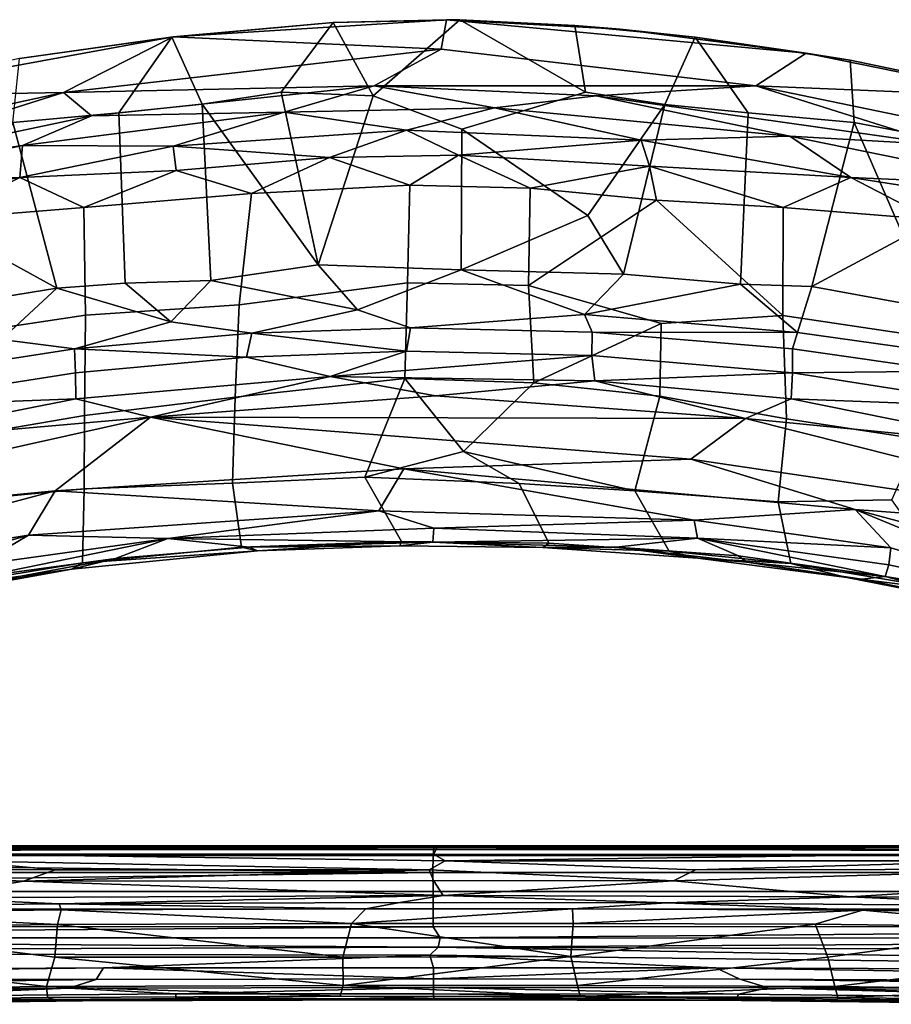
# Model space of a CAD drawing. Header units: millimetres. Extents: x 74 to 645, y -316 to 396.
# Tile 13 of 16: x 296 to 429, y 246 to 396. Entities that reach past the tile are written whole.
import ezdxf

# ---------------------------------------------------------------- set-up
doc = ezdxf.new("R2010")
doc.units = ezdxf.units.MM
doc.layers.add('Default', color=7, linetype='Continuous', true_color=0x000000)

msp = doc.modelspace()

# ---------------------------------------------------------------- linework, layer by layer
at = {"layer": 'Default', "color": 18, "true_color": 0x000000}
for points in [[(319.611, 393.181, 768.671), (344.204, 395.414, 769.032), (336.301, 384.764, 738.824), (324.214, 382.92, 736.284)], [(319.79, 393.213, 770.604), (344.204, 395.414, 769.032), (319.611, 393.181, 768.671)], [(344.204, 395.414, 769.032), (319.79, 393.213, 770.604), (361.533, 395.831, 770.676)], [(319.79, 393.213, 770.604), (360.673, 391.333, 772.108), (361.533, 395.831, 770.676)], [(350.304, 384.227, 735.237), (336.301, 384.764, 738.824), (344.204, 395.414, 769.032)], [(361.533, 395.831, 770.676), (363.519, 395.822, 768.714), (344.204, 395.414, 769.032)], [(344.204, 395.414, 769.032), (363.519, 395.822, 768.714), (350.304, 384.227, 735.237)], [(363.86, 379.121, 720.253), (350.304, 384.227, 735.237), (363.519, 395.822, 768.714), (382.728, 384.766, 738.828)], [(416.376, 390.714, 770.569), (361.533, 395.831, 770.676), (360.673, 391.333, 772.108), (408.709, 385.743, 772.152)], [(388.016, 394.381, 770.496), (361.533, 395.831, 770.676), (416.376, 390.714, 770.569)], [(381.076, 394.929, 768.915), (363.519, 395.822, 768.714), (361.533, 395.831, 770.676)], [(381.076, 394.929, 768.915), (361.533, 395.831, 770.676), (388.016, 394.381, 770.496)], [(363.519, 395.822, 768.714), (381.076, 394.929, 768.915), (382.728, 384.766, 738.828)], [(382.728, 384.766, 738.828), (381.076, 394.929, 768.915), (399.432, 393.184, 768.725), (394.826, 382.913, 736.262)], [(388.016, 394.381, 770.496), (399.432, 393.184, 768.725), (381.076, 394.929, 768.915)], [(399.432, 393.184, 768.725), (388.016, 394.381, 770.496), (416.376, 390.714, 770.569)], [(319.79, 393.213, 770.604), (296.381, 389.92, 768.974), (270.074, 384.106, 770.5)], [(303.061, 384.715, 772.094), (319.79, 393.213, 770.604), (270.074, 384.106, 770.5)], [(311.507, 381.616, 736.449), (295.323, 380.127, 738.847), (296.381, 389.92, 768.974), (319.611, 393.181, 768.671)], [(296.381, 389.92, 768.974), (319.79, 393.213, 770.604), (319.611, 393.181, 768.671)], [(303.061, 384.715, 772.094), (360.673, 391.333, 772.108), (319.79, 393.213, 770.604)], [(324.214, 382.92, 736.284), (311.507, 381.616, 736.449), (319.611, 393.181, 768.671)], [(394.826, 382.913, 736.262), (399.432, 393.184, 768.725), (407.543, 381.615, 736.45)], [(407.543, 381.615, 736.45), (399.432, 393.184, 768.725), (423.098, 389.656, 768.324), (423.696, 380.137, 738.863)], [(416.376, 390.714, 770.569), (423.098, 389.656, 768.324), (399.432, 393.184, 768.725)], [(360.673, 391.333, 772.108), (303.061, 384.715, 772.094), (350.47, 385.757, 771.952)], [(408.709, 385.743, 772.152), (360.673, 391.333, 772.108), (350.47, 385.757, 771.952)], [(408.709, 385.743, 772.152), (449.097, 384.064, 770.508), (416.376, 390.714, 770.569)], [(416.376, 390.714, 770.569), (449.097, 384.064, 770.508), (449.171, 384.205, 768.683), (423.098, 389.656, 768.324)], [(423.098, 389.656, 768.324), (449.171, 384.205, 768.683), (442.754, 376.484, 739.57), (423.696, 380.137, 738.863)], [(260.563, 371.31, 771.471), (303.061, 384.715, 772.094), (260.829, 375.559, 772.016)], [(307.345, 381.154, 771.554), (303.061, 384.715, 772.094), (260.563, 371.31, 771.471)], [(303.061, 384.715, 772.094), (270.074, 384.106, 770.5), (260.829, 375.559, 772.016)], [(350.47, 385.757, 771.952), (303.061, 384.715, 772.094), (307.345, 381.154, 771.554)], [(307.345, 381.154, 771.554), (336.732, 381.731, 770.293), (350.47, 385.757, 771.952)], [(324.214, 382.92, 736.284), (336.301, 384.764, 738.824), (341.908, 358.45, 663.119)], [(350.304, 384.227, 735.237), (341.908, 358.45, 663.119), (336.301, 384.764, 738.824)], [(350.47, 385.757, 771.952), (336.732, 381.731, 770.293), (368.824, 382.391, 770.29)], [(384.352, 384.225, 771.67), (350.47, 385.757, 771.952), (368.824, 382.391, 770.29)], [(384.352, 384.225, 771.67), (408.709, 385.743, 772.152), (350.47, 385.757, 771.952)], [(382.728, 384.766, 738.828), (394.826, 382.913, 736.262), (383.055, 365.931, 685.462), (363.86, 379.121, 720.253)], [(384.352, 384.225, 771.67), (437.262, 376.751, 771.572), (408.709, 385.743, 772.152)], [(437.262, 376.751, 771.572), (458.547, 375.396, 772.014), (408.709, 385.743, 772.152)], [(408.709, 385.743, 772.152), (458.547, 375.396, 772.014), (449.097, 384.064, 770.508)], [(363.745, 357.655, 659.831), (341.908, 358.45, 663.119), (350.304, 384.227, 735.237), (363.86, 379.121, 720.253)], [(384.352, 384.225, 771.67), (368.824, 382.391, 770.29), (413.882, 378.056, 770.039)], [(437.262, 376.751, 771.572), (384.352, 384.225, 771.67), (413.882, 378.056, 770.039)], [(295.323, 380.127, 738.847), (311.507, 381.616, 736.449), (312.48, 355.646, 660.903), (302.06, 354.886, 661.892)], [(319.805, 376.511, 767.081), (336.732, 381.731, 770.293), (296.827, 376.628, 770.062)], [(307.345, 381.154, 771.554), (296.827, 376.628, 770.062), (336.732, 381.731, 770.293)], [(311.507, 381.616, 736.449), (324.214, 382.92, 736.284), (325.547, 356.052, 658.893), (312.48, 355.646, 660.903)], [(355.393, 378.988, 766.967), (336.732, 381.731, 770.293), (319.805, 376.511, 767.081)], [(324.214, 382.92, 736.284), (341.908, 358.45, 663.119), (325.547, 356.052, 658.893)], [(355.393, 378.988, 766.967), (368.824, 382.391, 770.29), (336.732, 381.731, 770.293)], [(355.393, 378.988, 766.967), (391.232, 377.424, 767.087), (368.824, 382.391, 770.29)], [(391.232, 377.424, 767.087), (413.882, 378.056, 770.039), (368.824, 382.391, 770.29)], [(394.826, 382.913, 736.262), (388.533, 357.013, 660.414), (383.055, 365.931, 685.462)], [(407.543, 381.615, 736.45), (406.376, 355.465, 660.312), (388.533, 357.013, 660.414), (394.826, 382.913, 736.262)], [(423.696, 380.137, 738.863), (417.261, 355.106, 662.673), (406.376, 355.465, 660.312), (407.543, 381.615, 736.45)], [(260.563, 371.31, 771.471), (296.827, 376.628, 770.062), (307.345, 381.154, 771.554)], [(302.06, 354.886, 661.892), (287.737, 362.676, 692.051), (295.323, 380.127, 738.847)], [(417.261, 355.106, 662.673), (423.696, 380.137, 738.863), (431.307, 362.672, 692.039)], [(431.307, 362.672, 692.039), (423.696, 380.137, 738.863), (442.754, 376.484, 739.57), (443.697, 360.382, 692.754)], [(319.805, 376.511, 767.081), (343.651, 374.809, 762.426), (355.393, 378.988, 766.967)], [(355.393, 378.988, 766.967), (343.651, 374.809, 762.426), (363.319, 375.161, 762.322)], [(391.232, 377.424, 767.087), (355.393, 378.988, 766.967), (363.319, 375.161, 762.322)], [(383.055, 365.931, 685.462), (363.745, 357.655, 659.831), (363.86, 379.121, 720.253)], [(391.232, 377.424, 767.087), (363.319, 375.161, 762.322), (392.489, 373.492, 762.313)], [(391.232, 377.424, 767.087), (423.192, 371.733, 765.374), (413.882, 378.056, 770.039)], [(423.192, 371.733, 765.374), (391.232, 377.424, 767.087), (392.489, 373.492, 762.313)], [(423.192, 371.733, 765.374), (450.877, 370.55, 770.023), (413.882, 378.056, 770.039)], [(437.262, 376.751, 771.572), (413.882, 378.056, 770.039), (450.877, 370.55, 770.023)], [(260.563, 371.31, 771.471), (268.165, 370.55, 770.023), (296.827, 376.628, 770.062)], [(296.392, 371.742, 765.266), (296.827, 376.628, 770.062), (268.165, 370.55, 770.023)], [(319.805, 376.511, 767.081), (296.827, 376.628, 770.062), (296.392, 371.742, 765.266)], [(296.392, 371.742, 765.266), (320.254, 372.799, 762.33), (319.805, 376.511, 767.081)], [(319.805, 376.511, 767.081), (320.254, 372.799, 762.33), (343.651, 374.809, 762.426)], [(331.735, 369.307, 754.745), (343.651, 374.809, 762.426), (320.254, 372.799, 762.33)], [(355.904, 370.6, 754.956), (343.651, 374.809, 762.426), (331.735, 369.307, 754.745)], [(355.904, 370.6, 754.956), (363.319, 375.161, 762.322), (343.651, 374.809, 762.426)], [(355.904, 370.6, 754.956), (374.276, 370.122, 754.731), (363.319, 375.161, 762.322)], [(374.276, 370.122, 754.731), (392.489, 373.492, 762.313), (363.319, 375.161, 762.322)], [(306.154, 367.182, 755.819), (320.254, 372.799, 762.33), (296.392, 371.742, 765.266)], [(331.735, 369.307, 754.745), (320.254, 372.799, 762.33), (306.154, 367.182, 755.819)], [(374.276, 370.122, 754.731), (393.564, 368.277, 753.998), (392.489, 373.492, 762.313)], [(393.564, 368.277, 753.998), (412.902, 367.18, 755.817), (392.489, 373.492, 762.313)], [(412.902, 367.18, 755.817), (423.192, 371.733, 765.374), (392.489, 373.492, 762.313)], [(268.129, 367.442, 767.035), (283.467, 365.339, 759.429), (296.392, 371.742, 765.266)], [(296.392, 371.742, 765.266), (268.165, 370.55, 770.023), (268.129, 367.442, 767.035)], [(306.154, 367.182, 755.819), (296.392, 371.742, 765.266), (283.467, 365.339, 759.429)], [(412.902, 367.18, 755.817), (435.581, 365.338, 759.429), (423.192, 371.733, 765.374)], [(450.931, 367.439, 767.036), (423.192, 371.733, 765.374), (435.581, 365.338, 759.429)], [(423.192, 371.733, 765.374), (450.931, 367.439, 767.036), (450.877, 370.55, 770.023)], [(331.735, 369.307, 754.745), (329.864, 352.302, 723.325), (355.544, 355.672, 727.269), (355.904, 370.6, 754.956)], [(355.544, 355.672, 727.269), (374.038, 355.26, 727.151), (374.276, 370.122, 754.731), (355.904, 370.6, 754.956)], [(374.038, 355.26, 727.151), (393.564, 368.277, 753.998), (374.276, 370.122, 754.731)], [(331.735, 369.307, 754.745), (306.154, 367.182, 755.819), (306.436, 350.767, 725.282), (329.864, 352.302, 723.325)], [(394.248, 349.466, 718.906), (412.823, 350.712, 725.242), (393.564, 368.277, 753.998), (374.038, 355.26, 727.151)], [(393.564, 368.277, 753.998), (412.823, 350.712, 725.242), (412.902, 367.18, 755.817)], [(306.436, 350.767, 725.282), (306.154, 367.182, 755.819), (283.467, 365.339, 759.429), (283.76, 347.342, 726.307)], [(412.823, 350.712, 725.242), (435.321, 347.344, 726.328), (435.581, 365.338, 759.429), (412.902, 367.18, 755.817)], [(363.745, 357.655, 659.831), (383.055, 365.931, 685.462), (388.533, 357.013, 660.414)], [(302.06, 354.886, 661.892), (287.921, 352.589, 660.86), (287.737, 362.676, 692.051)], [(417.261, 355.106, 662.673), (431.307, 362.672, 692.039), (431.121, 352.59, 660.865)], [(325.547, 356.052, 658.893), (341.908, 358.45, 663.119), (347.95, 351.583, 643.59)], [(363.745, 357.655, 659.831), (347.95, 351.583, 643.59), (341.908, 358.45, 663.119)], [(382.585, 350.838, 642.801), (355.991, 348.838, 638.074), (347.95, 351.583, 643.59), (363.745, 357.655, 659.831)], [(382.585, 350.838, 642.801), (363.745, 357.655, 659.831), (388.533, 357.013, 660.414)], [(382.585, 350.838, 642.801), (388.533, 357.013, 660.414), (406.376, 355.465, 660.312)], [(293.615, 347.047, 643.833), (287.921, 352.589, 660.86), (302.06, 354.886, 661.892)], [(319.452, 349.751, 643.42), (304.763, 345.6, 638.266), (293.615, 347.047, 643.833), (302.06, 354.886, 661.892)], [(302.06, 354.886, 661.892), (312.48, 355.646, 660.903), (319.452, 349.751, 643.42)], [(319.452, 349.751, 643.42), (312.48, 355.646, 660.903), (325.547, 356.052, 658.893)], [(347.95, 351.583, 643.59), (331.787, 348.019, 638.121), (319.452, 349.751, 643.42), (325.547, 356.052, 658.893)], [(329.864, 352.302, 723.325), (329.25, 338.231, 696.39), (355.136, 341.077, 699.109), (355.544, 355.672, 727.269)], [(355.136, 341.077, 699.109), (374.844, 340.407, 698.701), (374.038, 355.26, 727.151), (355.544, 355.672, 727.269)], [(374.844, 340.407, 698.701), (394.248, 349.466, 718.906), (374.038, 355.26, 727.151)], [(382.585, 350.838, 642.801), (406.376, 355.465, 660.312), (415.075, 348.082, 643.174)], [(417.261, 355.106, 662.673), (415.075, 348.082, 643.174), (406.376, 355.465, 660.312)], [(415.075, 348.082, 643.174), (417.261, 355.106, 662.673), (431.121, 352.59, 660.865), (438.98, 344.764, 643.498)], [(306.436, 350.767, 725.282), (306.261, 335.437, 695.815), (329.25, 338.231, 696.39), (329.864, 352.302, 723.325)], [(347.95, 351.583, 643.59), (355.991, 348.838, 638.074), (331.787, 348.019, 638.121)], [(283.76, 347.342, 726.307), (285.469, 331.866, 696.189), (306.261, 335.437, 695.815), (306.436, 350.767, 725.282)], [(382.585, 350.838, 642.801), (383.749, 348.161, 637.933), (355.991, 348.838, 638.074)], [(415.075, 348.082, 643.174), (383.749, 348.161, 637.933), (382.585, 350.838, 642.801)], [(394.048, 338.41, 697.479), (413.372, 334.94, 695.05), (412.823, 350.712, 725.242), (394.248, 349.466, 718.906)], [(435.321, 347.344, 726.328), (412.823, 350.712, 725.242), (413.372, 334.94, 695.05), (433.615, 331.805, 696.095)], [(319.452, 349.751, 643.42), (331.787, 348.019, 638.121), (304.763, 345.6, 638.266)], [(355.406, 345.23, 633.774), (331.787, 348.019, 638.121), (355.991, 348.838, 638.074)], [(355.406, 345.23, 633.774), (355.991, 348.838, 638.074), (383.749, 348.161, 637.933), (383.677, 344.566, 633.713)], [(374.844, 340.407, 698.701), (394.048, 338.41, 697.479), (394.248, 349.466, 718.906)], [(331.003, 344.321, 633.798), (304.763, 345.6, 638.266), (331.787, 348.019, 638.121)], [(355.406, 345.23, 633.774), (331.003, 344.321, 633.798), (331.787, 348.019, 638.121)], [(414.293, 345.599, 638.268), (414.305, 341.946, 633.943), (383.677, 344.566, 633.713), (383.749, 348.161, 637.933)], [(415.075, 348.082, 643.174), (414.293, 345.599, 638.268), (383.749, 348.161, 637.933)], [(438.98, 344.764, 643.498), (438.126, 342.206, 638.435), (414.293, 345.599, 638.268), (415.075, 348.082, 643.174)], [(293.615, 347.047, 643.833), (304.763, 345.6, 638.266), (271.331, 340.405, 638.256)], [(271.331, 340.405, 638.256), (304.763, 345.6, 638.266), (304.913, 341.953, 633.926), (271.462, 336.693, 634.068)], [(331.003, 344.321, 633.798), (304.913, 341.953, 633.926), (304.763, 345.6, 638.266)], [(414.305, 341.946, 633.943), (414.293, 345.599, 638.268), (438.126, 342.206, 638.435)], [(343.758, 341.369, 631.267), (304.967, 337.981, 631.344), (304.913, 341.953, 633.926), (331.003, 344.321, 633.798)], [(331.003, 344.321, 633.798), (355.406, 345.23, 633.774), (343.758, 341.369, 631.267)], [(383.677, 344.566, 633.713), (343.758, 341.369, 631.267), (355.406, 345.23, 633.774)], [(383.677, 344.566, 633.713), (384.166, 340.724, 631.262), (343.758, 341.369, 631.267)], [(384.166, 340.724, 631.262), (383.677, 344.566, 633.713), (414.305, 341.946, 633.943)], [(304.967, 337.981, 631.344), (271.462, 336.693, 634.068), (304.913, 341.953, 633.926)], [(316.34, 335.205, 630.228), (304.967, 337.981, 631.344), (343.758, 341.369, 631.267)], [(359.828, 338.412, 630.384), (316.34, 335.205, 630.228), (343.758, 341.369, 631.267)], [(349.066, 326.01, 672.292), (355.136, 341.077, 699.109), (329.25, 338.231, 696.39), (328.854, 325.093, 672.571)], [(384.166, 340.724, 631.262), (359.828, 338.412, 630.384), (343.758, 341.369, 631.267)], [(355.136, 341.077, 699.109), (349.066, 326.01, 672.292), (364.08, 329.931, 678.847)], [(374.844, 340.407, 698.701), (355.136, 341.077, 699.109), (364.08, 329.931, 678.847)], [(384.166, 340.724, 631.262), (414.305, 341.946, 633.943), (414.076, 337.982, 631.345)], [(414.076, 337.982, 631.345), (414.305, 341.946, 633.943), (447.611, 336.684, 634.066)], [(414.305, 341.946, 633.943), (438.126, 342.206, 638.435), (447.611, 336.684, 634.066)], [(359.828, 338.412, 630.384), (384.166, 340.724, 631.262), (407.123, 334.963, 630.282)], [(390.241, 323.958, 670.582), (394.048, 338.41, 697.479), (374.844, 340.407, 698.701), (364.08, 329.931, 678.847)], [(407.123, 334.963, 630.282), (384.166, 340.724, 631.262), (414.076, 337.982, 631.345)], [(306.261, 335.437, 695.815), (306.223, 324.223, 675.416), (328.854, 325.093, 672.571), (329.25, 338.231, 696.39)], [(316.34, 335.205, 630.228), (359.828, 338.412, 630.384), (407.123, 334.963, 630.282)], [(390.241, 323.958, 670.582), (412.108, 322.274, 671.613), (413.372, 334.94, 695.05), (394.048, 338.41, 697.479)], [(304.967, 337.981, 631.344), (270.619, 331.181, 630.932), (271.462, 336.693, 634.068)], [(316.34, 335.205, 630.228), (270.619, 331.181, 630.932), (304.967, 337.981, 631.344)], [(407.123, 334.963, 630.282), (414.076, 337.982, 631.345), (449.6, 330.8, 630.875)], [(414.076, 337.982, 631.345), (447.611, 336.684, 634.066), (449.6, 330.8, 630.875)], [(301.803, 323.948, 630.824), (238.771, 317.902, 630.579), (316.34, 335.205, 630.228)], [(316.34, 335.205, 630.228), (238.771, 317.902, 630.579), (270.619, 331.181, 630.932)], [(306.223, 324.223, 675.416), (306.261, 335.437, 695.815), (285.469, 331.866, 696.189), (289.601, 322.69, 677.91)], [(354.975, 327.316, 630.911), (301.803, 323.948, 630.824), (316.34, 335.205, 630.228)], [(316.34, 335.205, 630.228), (398.769, 328.755, 630.583), (354.975, 327.316, 630.911)], [(398.769, 328.755, 630.583), (316.34, 335.205, 630.228), (407.123, 334.963, 630.282)], [(407.123, 334.963, 630.282), (478.896, 316.914, 630.587), (398.769, 328.755, 630.583)], [(407.123, 334.963, 630.282), (449.6, 330.8, 630.875), (478.896, 316.914, 630.587)], [(412.108, 322.274, 671.613), (429.433, 322.577, 677.698), (433.615, 331.805, 696.095), (413.372, 334.94, 695.05)], [(372.608, 325.043, 670.848), (364.08, 329.931, 678.847), (349.066, 326.01, 672.292)], [(390.241, 323.958, 670.582), (364.08, 329.931, 678.847), (372.608, 325.043, 670.848)], [(354.975, 327.316, 630.911), (398.769, 328.755, 630.583), (423.861, 321.114, 631.237)], [(478.896, 316.914, 630.587), (423.861, 321.114, 631.237), (398.769, 328.755, 630.583)], [(351.185, 320.895, 632.223), (301.803, 323.948, 630.824), (354.975, 327.316, 630.911)], [(351.185, 320.895, 632.223), (354.975, 327.316, 630.911), (399.308, 319.475, 632.151)], [(399.308, 319.475, 632.151), (354.975, 327.316, 630.911), (423.861, 321.114, 631.237)], [(330.227, 315.353, 654.109), (328.854, 325.093, 672.571), (306.223, 324.223, 675.416), (305.98, 312.957, 654.14)], [(354.64, 316.228, 653.872), (349.066, 326.01, 672.292), (328.854, 325.093, 672.571), (330.227, 315.353, 654.109)], [(354.64, 316.228, 653.872), (377.105, 315.938, 654.009), (372.608, 325.043, 670.848), (349.066, 326.01, 672.292)], [(390.241, 323.958, 670.582), (372.608, 325.043, 670.848), (377.105, 315.938, 654.009), (395.488, 314.749, 654.079)], [(244.86, 308.808, 631.332), (238.771, 317.902, 630.579), (301.803, 323.948, 630.824)], [(244.86, 308.808, 631.332), (301.803, 323.948, 630.824), (297.715, 317.158, 632.164)], [(289.601, 322.69, 677.91), (279.762, 308.646, 654.561), (305.98, 312.957, 654.14), (306.223, 324.223, 675.416)], [(351.185, 320.895, 632.223), (297.715, 317.158, 632.164), (301.803, 323.948, 630.824)], [(412.108, 322.274, 671.613), (390.241, 323.958, 670.582), (395.488, 314.749, 654.079), (414.041, 312.843, 654.197)], [(414.041, 312.843, 654.197), (439.313, 308.628, 654.538), (429.433, 322.577, 677.698), (412.108, 322.274, 671.613)], [(319.007, 316.672, 633.813), (297.715, 317.158, 632.164), (351.185, 320.895, 632.223)], [(359.586, 318.258, 633.785), (319.007, 316.672, 633.813), (351.185, 320.895, 632.223)], [(359.586, 318.258, 633.785), (351.185, 320.895, 632.223), (399.308, 319.475, 632.151)], [(399.308, 319.475, 632.151), (423.861, 321.114, 631.237), (429.32, 315.231, 632.252)], [(479.832, 306.002, 631.413), (461.271, 305.703, 632.876), (423.861, 321.114, 631.237)], [(479.832, 306.002, 631.413), (423.861, 321.114, 631.237), (478.896, 316.914, 630.587)], [(429.32, 315.231, 632.252), (423.861, 321.114, 631.237), (461.271, 305.703, 632.876)], [(359.586, 318.258, 633.785), (399.308, 319.475, 632.151), (399.813, 316.712, 633.809)], [(399.813, 316.712, 633.809), (399.308, 319.475, 632.151), (429.32, 315.231, 632.252)], [(297.715, 317.158, 632.164), (257.759, 305.674, 632.918), (244.86, 308.808, 631.332)], [(290.055, 312.639, 633.916), (257.759, 305.674, 632.918), (297.715, 317.158, 632.164)], [(319.007, 316.672, 633.813), (290.055, 312.639, 633.916), (297.715, 317.158, 632.164)], [(359.436, 316.114, 636.723), (319.007, 316.672, 633.813), (359.586, 318.258, 633.785)], [(359.436, 316.114, 636.723), (359.586, 318.258, 633.785), (399.813, 316.712, 633.809)], [(290.625, 310.848, 636.449), (290.055, 312.639, 633.916), (319.007, 316.672, 633.813)], [(310.987, 313.594, 636.963), (290.625, 310.848, 636.449), (319.007, 316.672, 633.813)], [(331.455, 315.34, 636.841), (310.987, 313.594, 636.963), (319.007, 316.672, 633.813)], [(359.436, 316.114, 636.723), (331.455, 315.34, 636.841), (319.007, 316.672, 633.813)], [(332.681, 314.771, 648.784), (354.64, 316.228, 653.872), (330.227, 315.353, 654.109)], [(359.436, 316.114, 636.723), (354.389, 315.549, 648.762), (331.455, 315.34, 636.841)], [(332.681, 314.771, 648.784), (331.455, 315.34, 636.841), (354.389, 315.549, 648.762)], [(332.681, 314.771, 648.784), (354.389, 315.549, 648.762), (354.64, 316.228, 653.872)], [(354.389, 315.549, 648.762), (376.185, 315.285, 648.829), (377.105, 315.938, 654.009), (354.64, 316.228, 653.872)], [(354.389, 315.549, 648.762), (359.436, 316.114, 636.723), (376.185, 315.285, 648.829)], [(359.436, 316.114, 636.723), (399.813, 316.712, 633.809), (387.411, 315.346, 636.853)], [(376.185, 315.285, 648.829), (359.436, 316.114, 636.723), (387.411, 315.346, 636.853)], [(376.185, 315.285, 648.829), (395.488, 314.749, 654.079), (377.105, 315.938, 654.009)], [(387.411, 315.346, 636.853), (399.813, 316.712, 633.809), (406.054, 314.021, 636.33)], [(399.813, 316.712, 633.809), (429.32, 315.231, 632.252), (428.986, 312.639, 633.916)], [(406.054, 314.021, 636.33), (399.813, 316.712, 633.809), (428.417, 310.848, 636.449)], [(428.417, 310.848, 636.449), (399.813, 316.712, 633.809), (428.986, 312.639, 633.916)], [(304.36, 311.996, 648.737), (310.987, 313.594, 636.963), (331.455, 315.34, 636.841), (332.681, 314.771, 648.784)], [(305.98, 312.957, 654.14), (304.36, 311.996, 648.737), (332.681, 314.771, 648.784)], [(305.98, 312.957, 654.14), (332.681, 314.771, 648.784), (330.227, 315.353, 654.109)], [(376.185, 315.285, 648.829), (387.411, 315.346, 636.853), (399.877, 313.661, 648.991)], [(376.185, 315.285, 648.829), (399.877, 313.661, 648.991), (395.488, 314.749, 654.079)], [(387.411, 315.346, 636.853), (406.054, 314.021, 636.33), (407.34, 313.049, 642.467)], [(399.877, 313.661, 648.991), (387.411, 315.346, 636.853), (407.34, 313.049, 642.467)], [(399.877, 313.661, 648.991), (414.041, 312.843, 654.197), (395.488, 314.749, 654.079)], [(406.054, 314.021, 636.33), (428.417, 310.848, 636.449), (407.34, 313.049, 642.467)], [(428.986, 312.639, 633.916), (429.32, 315.231, 632.252), (461.271, 305.703, 632.876)], [(304.36, 311.996, 648.737), (305.98, 312.957, 654.14), (279.762, 308.646, 654.561)], [(290.625, 310.848, 636.449), (310.987, 313.594, 636.963), (284.519, 308.696, 642.307)], [(310.987, 313.594, 636.963), (304.36, 311.996, 648.737), (284.519, 308.696, 642.307)], [(422.583, 310.702, 649.01), (399.877, 313.661, 648.991), (407.34, 313.049, 642.467)], [(399.877, 313.661, 648.991), (422.583, 310.702, 649.01), (414.041, 312.843, 654.197)], [(422.583, 310.702, 649.01), (407.34, 313.049, 642.467), (424.859, 310.467, 642.791)], [(428.417, 310.848, 636.449), (424.859, 310.467, 642.791), (407.34, 313.049, 642.467)], [(422.583, 310.702, 649.01), (439.313, 308.628, 654.538), (414.041, 312.843, 654.197)], [(428.417, 310.848, 636.449), (428.986, 312.639, 633.916), (461.271, 305.703, 632.876)], [(304.36, 311.996, 648.737), (279.762, 308.646, 654.561), (278.593, 307.352, 649.099)], [(284.519, 308.696, 642.307), (304.36, 311.996, 648.737), (278.593, 307.352, 649.099)], [(448.335, 305.661, 649.211), (422.583, 310.702, 649.01), (424.859, 310.467, 642.791)], [(422.583, 310.702, 649.01), (448.335, 305.661, 649.211), (439.313, 308.628, 654.538)], [(428.417, 310.848, 636.449), (450.201, 305.197, 642.118), (424.859, 310.467, 642.791)], [(448.335, 305.661, 649.211), (424.859, 310.467, 642.791), (450.201, 305.197, 642.118)], [(428.417, 310.848, 636.449), (461.677, 302.923, 636.653), (450.201, 305.197, 642.118)], [(428.417, 310.848, 636.449), (461.271, 305.703, 632.876), (461.677, 302.923, 636.653)], [(142.228, 268.228, 355.816), (142.239, 269.349, 357.518), (360.017, 269.483, 357.241)], [(360.017, 269.483, 357.241), (359.471, 268.292, 355.899), (142.228, 268.228, 355.816)], [(171.046, 269.759, 360.007), (360.017, 269.483, 357.241), (142.239, 269.349, 357.518)], [(171.046, 269.759, 360.007), (359.66, 269.777, 358.627), (360.017, 269.483, 357.241)], [(171.046, 269.759, 360.007), (206.161, 269.507, 363.865), (359.722, 269.595, 361.043), (359.66, 269.777, 358.627)], [(283.879, 269.174, 365.496), (359.722, 269.595, 361.043), (206.161, 269.507, 363.865)], [(359.533, 269.202, 364.897), (359.722, 269.595, 361.043), (283.879, 269.174, 365.496)], [(283.879, 269.174, 365.496), (287.934, 268.477, 369.963), (359.513, 268.499, 369.435), (359.533, 269.202, 364.897)], [(360.017, 269.483, 357.241), (576.814, 268.231, 355.817), (359.471, 268.292, 355.899)], [(434.788, 269.173, 365.502), (359.533, 269.202, 364.897), (359.513, 268.499, 369.435), (432.834, 268.472, 370.041)], [(359.533, 269.202, 364.897), (434.788, 269.173, 365.502), (359.722, 269.595, 361.043)], [(542.074, 269.759, 359.971), (360.017, 269.483, 357.241), (359.66, 269.777, 358.627)], [(542.074, 269.759, 359.971), (359.66, 269.777, 358.627), (359.722, 269.595, 361.043)], [(542.074, 269.759, 359.971), (359.722, 269.595, 361.043), (512.805, 269.512, 363.832)], [(434.788, 269.173, 365.502), (512.805, 269.512, 363.832), (359.722, 269.595, 361.043)], [(542.074, 269.759, 359.971), (576.803, 269.356, 357.521), (360.017, 269.483, 357.241)], [(576.814, 268.231, 355.817), (360.017, 269.483, 357.241), (576.803, 269.356, 357.521)], [(142.228, 268.228, 355.816), (359.432, 265.692, 354.478), (142.223, 265.703, 354.461)], [(359.471, 268.292, 355.899), (359.432, 265.692, 354.478), (142.228, 268.228, 355.816)], [(286.943, 267.489, 374.331), (257.028, 266.189, 379.476), (301.806, 266.114, 378.689)], [(286.943, 267.489, 374.331), (358.877, 266.116, 378.373), (361.288, 267.469, 373.853), (287.934, 268.477, 369.963)], [(286.943, 267.489, 374.331), (301.806, 266.114, 378.689), (358.877, 266.116, 378.373)], [(361.288, 267.469, 373.853), (359.513, 268.499, 369.435), (287.934, 268.477, 369.963)], [(399.483, 266.115, 378.512), (361.288, 267.469, 373.853), (358.877, 266.116, 378.373), (396.156, 264.439, 382.825)], [(359.432, 265.692, 354.478), (359.471, 268.292, 355.899), (576.814, 268.231, 355.817), (576.82, 265.702, 354.461)], [(361.288, 267.469, 373.853), (432.834, 268.472, 370.041), (359.513, 268.499, 369.435)], [(361.288, 267.469, 373.853), (447.415, 267.478, 374.791), (432.834, 268.472, 370.041)], [(447.415, 267.478, 374.791), (361.288, 267.469, 373.853), (399.483, 266.115, 378.512)], [(447.415, 267.478, 374.791), (399.483, 266.115, 378.512), (457.374, 266.205, 379.3)], [(296.984, 264.361, 383.232), (257.028, 266.189, 379.476), (248.09, 264.423, 384.488)], [(296.984, 264.361, 383.232), (301.806, 266.114, 378.689), (257.028, 266.189, 379.476)], [(358.877, 266.116, 378.373), (296.984, 264.361, 383.232), (359.521, 264.472, 382.677)], [(296.984, 264.361, 383.232), (358.877, 266.116, 378.373), (301.806, 266.114, 378.689)], [(358.877, 266.116, 378.373), (359.521, 264.472, 382.677), (396.156, 264.439, 382.825)], [(396.156, 264.439, 382.825), (423.09, 262.006, 388.765), (463.273, 264.53, 383.917), (457.374, 266.205, 379.3)], [(396.156, 264.439, 382.825), (457.374, 266.205, 379.3), (399.483, 266.115, 378.512)], [(142.223, 265.703, 354.461), (359.432, 265.692, 354.478), (142.224, 262.797, 353.868)], [(359.432, 265.692, 354.478), (359.468, 262.807, 353.887), (142.224, 262.797, 353.868)], [(296.984, 264.361, 383.232), (248.09, 264.423, 384.488), (241.273, 261.671, 391.042), (282.169, 261.829, 389.198)], [(361.021, 262.179, 387.84), (359.521, 264.472, 382.677), (296.984, 264.361, 383.232)], [(359.432, 265.692, 354.478), (576.82, 265.702, 354.461), (576.818, 262.797, 353.868), (359.468, 262.807, 353.887)], [(361.021, 262.179, 387.84), (396.156, 264.439, 382.825), (359.521, 264.472, 382.677)], [(396.156, 264.439, 382.825), (361.021, 262.179, 387.84), (423.09, 262.006, 388.765)], [(463.273, 264.53, 383.917), (423.09, 262.006, 388.765), (472.549, 261.751, 390.712)], [(361.021, 262.179, 387.84), (296.984, 264.361, 383.232), (282.169, 261.829, 389.198)], [(142.224, 262.797, 353.868), (359.468, 262.807, 353.887), (359.471, 260.144, 353.8), (142.225, 260.08, 353.789)], [(282.169, 261.829, 389.198), (264.812, 260.544, 391.965), (302.387, 260.941, 390.331)], [(361.021, 262.179, 387.84), (282.169, 261.829, 389.198), (302.387, 260.941, 390.331)], [(361.021, 262.179, 387.84), (302.387, 260.941, 390.331), (354.385, 261.125, 389.661)], [(354.385, 261.125, 389.661), (395.135, 261.079, 389.882), (361.021, 262.179, 387.84)], [(359.471, 260.144, 353.8), (359.468, 262.807, 353.887), (576.818, 262.797, 353.868), (576.817, 260.08, 353.789)], [(361.021, 262.179, 387.84), (395.135, 261.079, 389.882), (423.09, 262.006, 388.765)], [(423.09, 262.006, 388.765), (395.135, 261.079, 389.882), (454.733, 260.561, 392.015)], [(472.549, 261.751, 390.712), (423.09, 262.006, 388.765), (454.733, 260.561, 392.015)], [(142.228, 257.507, 354.59), (142.225, 260.08, 353.789), (359.471, 260.144, 353.8), (359.477, 257.436, 354.641)], [(264.812, 260.544, 391.965), (265.331, 259.56, 393.026), (302.689, 260.002, 391.306), (302.387, 260.941, 390.331)], [(265.331, 259.56, 393.026), (302.156, 257.758, 391.957), (302.689, 260.002, 391.306)], [(302.689, 260.002, 391.306), (302.156, 257.758, 391.957), (347.008, 257.907, 391.291)], [(302.387, 260.941, 390.331), (349.216, 260.173, 390.647), (354.385, 261.125, 389.661)], [(302.387, 260.941, 390.331), (302.689, 260.002, 391.306), (349.216, 260.173, 390.647)], [(302.689, 260.002, 391.306), (347.008, 257.907, 391.291), (349.216, 260.173, 390.647)], [(347.008, 257.907, 391.291), (380.728, 260.166, 390.707), (349.216, 260.173, 390.647)], [(347.008, 257.907, 391.291), (380.847, 257.908, 391.35), (380.728, 260.166, 390.707)], [(349.216, 260.173, 390.647), (380.728, 260.166, 390.707), (395.135, 261.079, 389.882), (354.385, 261.125, 389.661)], [(359.471, 260.144, 353.8), (576.817, 260.08, 353.789), (576.813, 257.552, 354.575), (359.477, 257.436, 354.641)], [(395.135, 261.079, 389.882), (380.728, 260.166, 390.707), (425.007, 259.969, 391.649)], [(425.007, 259.969, 391.649), (380.728, 260.166, 390.707), (380.847, 257.908, 391.35)], [(425.007, 259.969, 391.649), (380.847, 257.908, 391.35), (417.783, 257.797, 392.091)], [(454.733, 260.561, 392.015), (395.135, 261.079, 389.882), (425.007, 259.969, 391.649)], [(425.007, 259.969, 391.649), (417.783, 257.797, 392.091), (453.594, 257.35, 393.833)], [(425.007, 259.969, 391.649), (465.54, 259.361, 394.018), (454.733, 260.561, 392.015)], [(465.54, 259.361, 394.018), (425.007, 259.969, 391.649), (453.594, 257.35, 393.833)], [(265.331, 259.56, 393.026), (265.094, 257.321, 393.684), (302.156, 257.758, 391.957)], [(142.23, 255.712, 355.995), (142.228, 257.507, 354.59), (359.477, 257.436, 354.641)], [(142.23, 255.712, 355.995), (359.477, 257.436, 354.641), (360.527, 255.729, 355.813)], [(264.382, 252.365, 394.101), (300.47, 248.332, 392.387), (301.759, 252.767, 392.323), (265.094, 257.321, 393.684)], [(301.759, 252.767, 392.323), (302.156, 257.758, 391.957), (265.094, 257.321, 393.684)], [(345.712, 252.765, 391.669), (302.156, 257.758, 391.957), (301.759, 252.767, 392.323)], [(345.712, 252.765, 391.669), (347.008, 257.907, 391.291), (302.156, 257.758, 391.957)], [(347.008, 257.907, 391.291), (345.712, 252.765, 391.669), (380.462, 252.896, 391.705)], [(347.008, 257.907, 391.291), (380.462, 252.896, 391.705), (380.847, 257.908, 391.35)], [(360.527, 255.729, 355.813), (359.477, 257.436, 354.641), (576.813, 257.552, 354.575)], [(576.813, 257.552, 354.575), (576.813, 255.599, 356.172), (360.527, 255.729, 355.813)], [(380.462, 252.896, 391.705), (417.783, 257.797, 392.091), (380.847, 257.908, 391.35)], [(380.462, 252.896, 391.705), (381.507, 248.483, 391.727), (419.688, 252.76, 392.52), (417.783, 257.797, 392.091)], [(419.688, 252.76, 392.52), (453.594, 257.35, 393.833), (417.783, 257.797, 392.091)], [(419.688, 252.76, 392.52), (420.769, 248.313, 392.579), (454.08, 252.352, 394.263), (453.594, 257.35, 393.833)], [(360.231, 254.323, 357.783), (142.226, 253.498, 359.342), (142.23, 255.712, 355.995)], [(360.231, 254.323, 357.783), (142.23, 255.712, 355.995), (360.527, 255.729, 355.813)], [(576.813, 255.599, 356.172), (360.231, 254.323, 357.783), (360.527, 255.729, 355.813)], [(360.231, 254.323, 357.783), (576.813, 255.599, 356.172), (576.819, 253.544, 359.263)], [(358.944, 253.095, 360.274), (142.226, 253.498, 359.342), (360.231, 254.323, 357.783)], [(358.944, 253.095, 360.274), (360.231, 254.323, 357.783), (576.818, 250.391, 365.48)], [(576.818, 250.391, 365.48), (360.231, 254.323, 357.783), (576.819, 253.544, 359.263)], [(358.944, 253.095, 360.274), (309.181, 251.138, 364.496), (142.221, 250.17, 365.899), (142.226, 253.498, 359.342)], [(301.759, 252.767, 392.323), (300.47, 248.332, 392.387), (345.749, 248.483, 391.658)], [(301.759, 252.767, 392.323), (345.749, 248.483, 391.658), (345.712, 252.765, 391.669)], [(358.944, 253.095, 360.274), (359.521, 251.158, 364.388), (309.181, 251.138, 364.496)], [(345.749, 248.483, 391.658), (380.462, 252.896, 391.705), (345.712, 252.765, 391.669)], [(345.749, 248.483, 391.658), (381.507, 248.483, 391.727), (380.462, 252.896, 391.705)], [(402.612, 251.158, 364.452), (358.944, 253.095, 360.274), (576.818, 250.391, 365.48)], [(358.944, 253.095, 360.274), (402.612, 251.158, 364.452), (359.521, 251.158, 364.388)], [(419.688, 252.76, 392.52), (381.507, 248.483, 391.727), (420.769, 248.313, 392.579)], [(142.221, 250.17, 365.899), (309.181, 251.138, 364.496), (180.364, 249.634, 367.182)], [(180.364, 249.634, 367.182), (309.181, 251.138, 364.496), (308.039, 249.394, 368.939)], [(264.382, 252.365, 394.101), (263.694, 247.862, 394.168), (300.47, 248.332, 392.387)], [(309.181, 251.138, 364.496), (359.541, 249.473, 368.615), (308.039, 249.394, 368.939)], [(359.521, 251.158, 364.388), (359.541, 249.473, 368.615), (309.181, 251.138, 364.496)], [(359.521, 251.158, 364.388), (402.612, 251.158, 364.452), (359.541, 249.473, 368.615)], [(402.612, 251.158, 364.452), (406.248, 249.438, 368.834), (359.541, 249.473, 368.615)], [(402.612, 251.158, 364.452), (576.818, 250.391, 365.48), (540.783, 248.817, 369.326)], [(406.248, 249.438, 368.834), (402.612, 251.158, 364.452), (540.783, 248.817, 369.326)], [(454.08, 252.352, 394.263), (420.769, 248.313, 392.579), (454.27, 247.875, 394.312)], [(180.364, 249.634, 367.182), (308.039, 249.394, 368.939), (211.32, 248.026, 371.547)], [(359.541, 249.473, 368.615), (359.521, 248.133, 373.075), (303.837, 248.049, 373.384), (308.039, 249.394, 368.939)], [(410.564, 248.084, 373.253), (359.521, 248.133, 373.075), (359.541, 249.473, 368.615), (406.248, 249.438, 368.834)], [(406.248, 249.438, 368.834), (540.783, 248.817, 369.326), (509.039, 248.061, 371.547)], [(410.564, 248.084, 373.253), (406.248, 249.438, 368.834), (509.039, 248.061, 371.547)], [(211.32, 248.026, 371.547), (308.039, 249.394, 368.939), (303.837, 248.049, 373.384)], [(211.32, 248.026, 371.547), (303.837, 248.049, 373.384), (212.51, 246.603, 376.364)], [(212.51, 246.603, 376.364), (303.837, 248.049, 373.384), (273.507, 246.789, 378.231)], [(300.61, 246.637, 391.928), (300.47, 248.332, 392.387), (263.694, 247.862, 394.168), (263.908, 246.178, 393.711)], [(303.837, 248.049, 373.384), (320.227, 247.172, 377.66), (273.507, 246.789, 378.231)], [(345.288, 246.816, 391.221), (345.749, 248.483, 391.658), (300.47, 248.332, 392.387)], [(345.288, 246.816, 391.221), (300.47, 248.332, 392.387), (300.61, 246.637, 391.928)], [(359.521, 248.133, 373.075), (320.227, 247.172, 377.66), (303.837, 248.049, 373.384)], [(359.521, 248.133, 373.075), (359.521, 247.19, 377.534), (320.227, 247.172, 377.66)], [(345.749, 248.483, 391.658), (345.288, 246.816, 391.221), (381.926, 246.802, 391.279)], [(345.749, 248.483, 391.658), (381.926, 246.802, 391.279), (381.507, 248.483, 391.727)], [(359.521, 248.133, 373.075), (406.082, 247.142, 377.791), (359.521, 247.19, 377.534)], [(359.521, 248.133, 373.075), (410.564, 248.084, 373.253), (406.082, 247.142, 377.791)], [(381.926, 246.802, 391.279), (420.769, 248.313, 392.579), (381.507, 248.483, 391.727)], [(381.926, 246.802, 391.279), (421.243, 246.61, 392.149), (420.769, 248.313, 392.579)], [(406.082, 247.142, 377.791), (410.564, 248.084, 373.253), (467.762, 246.487, 378.752)], [(509.039, 248.061, 371.547), (542.112, 245.893, 378.714), (410.564, 248.084, 373.253)], [(542.112, 245.893, 378.714), (467.762, 246.487, 378.752), (410.564, 248.084, 373.253)], [(421.243, 246.61, 392.149), (454.27, 247.875, 394.312), (420.769, 248.313, 392.579)], [(302.114, 246.233, 390.819), (300.61, 246.637, 391.928), (263.908, 246.178, 393.711)], [(265.651, 245.636, 389.728), (320.248, 246.442, 383.717), (305.967, 246.113, 389.008)], [(280.835, 246.269, 382.74), (320.248, 246.442, 383.717), (265.651, 245.636, 389.728)], [(320.248, 246.442, 383.717), (280.835, 246.269, 382.74), (273.507, 246.789, 378.231), (320.227, 247.172, 377.66)], [(302.114, 246.233, 390.819), (345.288, 246.816, 391.221), (300.61, 246.637, 391.928)], [(302.114, 246.233, 390.819), (363.212, 246.432, 390.125), (345.288, 246.816, 391.221)], [(356.311, 246.28, 388.542), (363.212, 246.432, 390.125), (302.114, 246.233, 390.819)], [(356.311, 246.28, 388.542), (305.967, 246.113, 389.008), (320.248, 246.442, 383.717)], [(359.521, 247.19, 377.534), (359.56, 246.485, 383.586), (320.248, 246.442, 383.717), (320.227, 247.172, 377.66)], [(356.311, 246.28, 388.542), (320.248, 246.442, 383.717), (359.56, 246.485, 383.586)], [(363.212, 246.432, 390.125), (381.926, 246.802, 391.279), (345.288, 246.816, 391.221)], [(406.544, 246.157, 388.517), (356.311, 246.28, 388.542), (359.56, 246.485, 383.586)], [(356.311, 246.28, 388.542), (406.544, 246.157, 388.517), (363.212, 246.432, 390.125)], [(405.791, 246.573, 382.369), (359.521, 247.19, 377.534), (406.082, 247.142, 377.791)], [(405.791, 246.573, 382.369), (359.56, 246.485, 383.586), (359.521, 247.19, 377.534)], [(359.56, 246.485, 383.586), (405.791, 246.573, 382.369), (406.544, 246.157, 388.517)], [(421.012, 246.187, 391.052), (381.926, 246.802, 391.279), (363.212, 246.432, 390.125)], [(406.544, 246.157, 388.517), (421.012, 246.187, 391.052), (363.212, 246.432, 390.125)], [(421.012, 246.187, 391.052), (421.243, 246.61, 392.149), (381.926, 246.802, 391.279)], [(405.791, 246.573, 382.369), (406.082, 247.142, 377.791), (467.762, 246.487, 378.752), (453.783, 246.044, 383.422)], [(406.544, 246.157, 388.517), (405.791, 246.573, 382.369), (453.783, 246.044, 383.422)], [(421.012, 246.187, 391.052), (461.754, 246.088, 394.33), (421.243, 246.61, 392.149)], [(421.243, 246.61, 392.149), (461.754, 246.088, 394.33), (454.27, 247.875, 394.312)], [(302.114, 246.233, 390.819), (263.908, 246.178, 393.711), (255.336, 245.621, 393.057)], [(265.651, 245.636, 389.728), (302.114, 246.233, 390.819), (255.336, 245.621, 393.057)], [(302.114, 246.233, 390.819), (265.651, 245.636, 389.728), (305.967, 246.113, 389.008)], [(356.311, 246.28, 388.542), (302.114, 246.233, 390.819), (305.967, 246.113, 389.008)], [(421.012, 246.187, 391.052), (406.544, 246.157, 388.517), (456.077, 245.592, 390.143)], [(406.544, 246.157, 388.517), (453.783, 246.044, 383.422), (456.077, 245.592, 390.143)], [(421.012, 246.187, 391.052), (462.865, 245.628, 393.254), (461.754, 246.088, 394.33)], [(456.077, 245.592, 390.143), (462.865, 245.628, 393.254), (421.012, 246.187, 391.052)]]:
    msp.add_3dface(points, dxfattribs=at)

doc.saveas('drawing.dxf')
